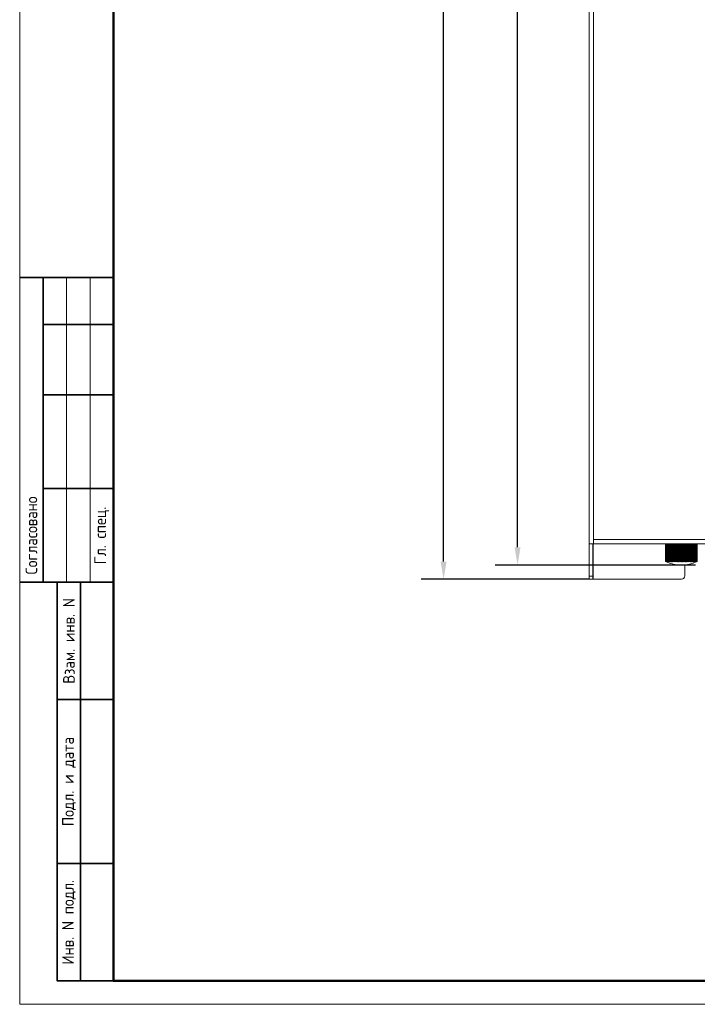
# Model space of a CAD drawing. Header units: millimetres. Extents: x 845 to 1645, y -7 to 549.
# Tile 1 of 4: x 845 to 1036, y -7 to 271. Entities that reach past the tile are written whole.
import ezdxf
from ezdxf.enums import TextEntityAlignment as Align

# ---------------------------------------------------------------- set-up
doc = ezdxf.new("R2010")
doc.units = ezdxf.units.MM
doc.header["$LTSCALE"] = 2
for name, color, linetype in [('19', 7, 'Continuous'), ('27', 7, 'Continuous'), ('39', 7, 'Continuous')]:
    doc.layers.add(name, color=color, linetype=linetype)
doc.layers.add('4', color=7, linetype='Continuous', lineweight=25)
doc.styles.add('DEFAULT-Danfoss', font='verdana.ttf')
doc.styles.add('СПДС', font='isocpeur.ttf', dxfattribs={"width": 0.9})
doc.dimstyles.new('Danfoss', dxfattribs={"dimscale": 2, "dimtxt": 3.5, "dimasz": 2.5, "dimexe": 3.175, "dimexo": 0, "dimgap": 0.762, "dimtad": 1, "dimtoh": 1, "dimrnd": 1e-08, "dimtxsty": 'DEFAULT-Danfoss', "dimcen": 0.09, "dimdle": 8, "dimclrd": 7, "dimclre": 7, "dimclrt": 7, "dimazin": 2, "dimtfac": 0.714286, "dimtmove": 0, "dimatfit": 3, "dimfxl": 1, "dimtolj": 1, "dimlwd": 25, "dimlwe": 25, "dimarcsym": 0})

# ---------------------------------------------------------------- blocks, each defined once
blk = doc.blocks.new('*U11')
at = {"lineweight": 0}
blk.add_lwpolyline([(-599.61, -5), (5, -5), (5, 415), (-599.61, 415)], close=True, dxfattribs=at)
at = {"color": 0, "linetype": 'Continuous', "lineweight": 50}
blk.add_lwpolyline([(-579.61, 410), (0, 410), (0, 0), (-579.61, 0)], close=True, dxfattribs=at)
at = {"lineweight": 35}
for points in [[(-579.61, 150), (-599.61, 150)], [(-594.61, 85), (-594.61, 150)], [(-579.61, 140), (-594.61, 140)], [(-579.61, 125), (-594.61, 125)], [(-579.61, 105), (-594.61, 105)], [(-579.61, 85), (-599.61, 85)], [(-579.61, 85), (-591.61, 85), (-591.61, 0), (-579.61, 0)], [(-586.61, 0), (-586.61, 85)], [(-579.61, 60), (-591.61, 60)], [(-579.61, 25), (-591.61, 25)]]:
    blk.add_lwpolyline(points, dxfattribs=at)
at = {"lineweight": 18}
for points in [[(-589.61, 85), (-589.61, 150)], [(-584.61, 85), (-584.61, 150)]]:
    blk.add_lwpolyline(points, dxfattribs=at)
at = {"lineweight": -2, "char_height": 2.5, "attachment_point": 5, "rotation": 90, "style": 'СПДС'}
for s, insert, width in [('Согласовано', (-597.11, 95), 19.9913), ('Гл. спец.', (-582.11, 95), 19.9913), ('Взам. инв. N', (-589.11, 72.5), 24.9913), ('Подл. и дата', (-589.11, 42.5), 34.9913), ('Инв. N подл.', (-589.11, 12.5), 24.9913)]:
    blk.add_mtext(s, dxfattribs=dict(at, insert=insert, width=width))
at = {"style": 'СПДС'}
for tag, p in [('Шифр_ПРОЕКТА', (-60, 50)), ('ОРГАНИЗАЦИЯ_ЗАКАЗЧИК1', (-60, 40)), ('ОРГАНИЗАЦИЯ_ЗАКАЗЧИК2', (-60, 35)), ('НАИМЕНОВАНИЕ_ОБЪЕКТА', (-85, 25)), ('НАИМЕНОВАНИЕ_ОБЪЕКТА2', (-85, 20)), ('СТАДИЯ', (-42.5, 20)), ('ЛИСТ_первый', (-27.5, 20)), ('ЛИСТОВ', (-10, 20)), ('НАИМЕНОВАНИЕ_ЧЕРТЕЖА1', (-85, 10)), ('ОРГАНИЗАЦИЯ_РАЗРАБОТЧИК1', (-25, 10)), ('НАИМЕНОВАНИЕ_ЧЕРТЕЖА2', (-85, 5)), ('ОРГАНИЗАЦИЯ_РАЗРАБОТЧИК2', (-25, 5))]:
    blk.add_attdef(tag, text='', height=2.5, dxfattribs=at).set_placement(p, align=Align.MIDDLE_CENTER)
blk = doc.blocks.new('*D15')
at = {"layer": '4', "color": 7, "linetype": 'Continuous', "lineweight": 25, "transparency": 16777216}
for p, q in [((1035.73, 461.18), (979.17, 461.18)), ((985.52, 122.18), (985.52, 456.18)), ((1035.73, 117.18), (979.17, 117.18))]:
    blk.add_line(p, q, dxfattribs=at)
at = {"layer": '4', "color": 7, "linetype": 'Continuous', "transparency": 16777216}
for points in [[(984.68, 456.18), (986.35, 456.18), (985.52, 461.18)], [(984.68, 122.18), (986.35, 122.18), (985.52, 117.18)]]:
    blk.add_solid(points, dxfattribs=at)
at = {"layer": 'Defpoints', "color": 0, "linetype": 'Continuous', "transparency": 16777216}
for p in [(985.52, 461.18), (1035.73, 461.18), (1035.73, 117.18)]:
    blk.add_point(p, dxfattribs=at)
at = {"layer": '4', "color": 7, "linetype": 'Continuous', "lineweight": 0, "transparency": 16777216, "insert": (976.7, 287.58), "char_height": 7, "attachment_point": 1, "rotation": 90, "style": 'DEFAULT-Danfoss'}
blk.add_mtext('\\A1;343', dxfattribs=at)
blk = doc.blocks.new('*D16')
at = {"layer": '4', "color": 7, "linetype": 'Continuous', "lineweight": 25, "transparency": 16777216}
for p, q in [((1005.73, 468.18), (958.31, 468.18)), ((964.66, 118.18), (964.66, 463.18)), ((1005.73, 113.18), (958.31, 113.18))]:
    blk.add_line(p, q, dxfattribs=at)
at = {"layer": '4', "color": 7, "linetype": 'Continuous', "transparency": 16777216}
for points in [[(963.82, 463.18), (965.49, 463.18), (964.66, 468.18)], [(963.82, 118.18), (965.49, 118.18), (964.66, 113.18)]]:
    blk.add_solid(points, dxfattribs=at)
at = {"layer": 'Defpoints', "color": 0, "linetype": 'Continuous', "transparency": 16777216}
for p in [(964.66, 468.18), (1005.73, 468.18), (1005.73, 113.18)]:
    blk.add_point(p, dxfattribs=at)
at = {"layer": '4', "color": 7, "linetype": 'Continuous', "lineweight": 0, "transparency": 16777216, "insert": (955.84, 288.92), "char_height": 7, "attachment_point": 1, "rotation": 90, "style": 'DEFAULT-Danfoss'}
blk.add_mtext('\\A1;355', dxfattribs=at)

msp = doc.modelspace()

# ---------------------------------------------------------------- linework, layer by layer
at = {"layer": '19', "linetype": 'Continuous', "lineweight": 0}
for p, q in [((1005.729, 113.177), (1005.729, 123.177)), ((1006.729, 113.177), (1006.729, 123.177)), ((1006.829, 123.177), (1006.829, 113.177)), ((1032.729, 114.177), (1032.729, 117.177)), ((1006.729, 114.056), (1005.729, 114.056)), ((1006.729, 113.177), (1005.729, 113.177)), ((1006.829, 113.177), (1031.729, 113.177))]:
    msp.add_line(p, q, dxfattribs=at)
msp.add_arc((1031.729, 114.177), 1, 270, 0, dxfattribs=at)
at = {"layer": '27', "linetype": 'Continuous', "lineweight": 0}
for p, q in [((1005.729, 123.177), (1005.729, 458.177)), ((1006.929, 123.177), (1006.929, 458.177)), ((1005.729, 123.177), (1195.729, 123.177)), ((1194.529, 124.377), (1006.929, 124.377))]:
    msp.add_line(p, q, dxfattribs=at)
at = {"layer": '39', "linetype": 'Continuous', "lineweight": 0}
for p, q in [((1027.23, 123.177), (1027.23, 118.177)), ((1027.239, 123.177), (1027.239, 118.177)), ((1027.256, 123.177), (1027.256, 118.177)), ((1027.281, 123.177), (1027.281, 118.177)), ((1027.316, 123.177), (1027.316, 118.177)), ((1027.358, 123.177), (1027.358, 118.177)), ((1027.409, 123.177), (1027.409, 118.177)), ((1027.467, 123.177), (1027.467, 118.177)), ((1027.536, 123.177), (1027.536, 118.177)), ((1027.609, 123.177), (1027.609, 118.177)), ((1027.694, 123.177), (1027.694, 118.177)), ((1027.783, 123.177), (1027.783, 118.177)), ((1027.883, 123.177), (1027.883, 118.177)), ((1027.986, 123.177), (1027.986, 118.177)), ((1028.101, 123.177), (1028.101, 118.177)), ((1028.219, 123.177), (1028.219, 118.177)), ((1028.347, 123.177), (1028.347, 118.177)), ((1028.477, 123.177), (1028.477, 118.177)), ((1028.619, 123.177), (1028.619, 118.177)), ((1028.761, 123.177), (1028.761, 118.177)), ((1028.914, 123.177), (1028.914, 118.177)), ((1029.067, 123.177), (1029.067, 118.177)), ((1029.231, 123.177), (1029.231, 118.177)), ((1029.393, 123.177), (1029.393, 118.177)), ((1029.566, 123.177), (1029.566, 118.177)), ((1029.737, 123.177), (1029.737, 118.177)), ((1029.918, 123.177), (1029.918, 118.177)), ((1030.096, 123.177), (1030.096, 118.177)), ((1030.284, 123.177), (1030.284, 118.177)), ((1030.468, 123.177), (1030.468, 118.177)), ((1030.661, 123.177), (1030.661, 118.177)), ((1030.849, 123.177), (1030.849, 118.177)), ((1031.046, 123.177), (1031.046, 118.177)), ((1031.237, 123.177), (1031.237, 118.177)), ((1031.437, 123.177), (1031.437, 118.177)), ((1031.629, 123.177), (1031.629, 118.177)), ((1031.829, 123.177), (1031.829, 118.177)), ((1032.022, 123.177), (1032.022, 118.177)), ((1032.221, 123.177), (1032.221, 118.177)), ((1032.412, 123.177), (1032.412, 118.177)), ((1032.609, 123.177), (1032.609, 118.177)), ((1032.797, 123.177), (1032.797, 118.177)), ((1032.99, 123.177), (1032.99, 118.177)), ((1033.174, 123.177), (1033.174, 118.177)), ((1033.362, 123.177), (1033.362, 118.177)), ((1033.54, 123.177), (1033.54, 118.177)), ((1033.721, 123.177), (1033.721, 118.177)), ((1033.892, 123.177), (1033.892, 118.177)), ((1034.065, 123.177), (1034.065, 118.177)), ((1034.228, 123.177), (1034.228, 118.177)), ((1034.391, 123.177), (1034.391, 118.177)), ((1034.544, 123.177), (1034.544, 118.177)), ((1034.698, 123.177), (1034.698, 118.177)), ((1034.84, 123.177), (1034.84, 118.177)), ((1034.981, 123.177), (1034.981, 118.177)), ((1035.111, 123.177), (1035.111, 118.177)), ((1035.24, 123.177), (1035.24, 118.177)), ((1035.357, 123.177), (1035.357, 118.177)), ((1035.472, 123.177), (1035.472, 118.177)), ((1035.575, 123.177), (1035.575, 118.177)), ((1035.675, 123.177), (1035.675, 118.177)), ((1035.764, 123.177), (1035.764, 118.177)), ((1035.849, 123.177), (1035.849, 118.177)), ((1035.922, 123.177), (1035.922, 118.177)), ((1035.991, 123.177), (1035.991, 118.177)), ((1036.049, 123.177), (1036.049, 118.177)), ((1036.101, 123.177), (1036.101, 118.177)), ((1036.142, 123.177), (1036.142, 118.177)), ((1036.177, 123.177), (1036.177, 118.177)), ((1036.202, 123.177), (1036.202, 118.177)), ((1036.22, 123.177), (1036.22, 118.177)), ((1036.228, 123.177), (1036.228, 118.177)), ((1027.23, 118.177), (1027.256, 118.177)), ((1027.281, 118.177), (1027.256, 118.177)), ((1027.285, 118.164), (1027.285, 118.156)), ((1027.358, 118.177), (1027.316, 118.177)), ((1027.346, 118.132), (1027.345, 118.132)), ((1027.467, 118.177), (1027.409, 118.177)), ((1027.609, 118.177), (1027.536, 118.177)), ((1027.783, 118.177), (1027.694, 118.177)), ((1027.986, 118.177), (1027.883, 118.177)), ((1028.219, 118.177), (1028.101, 118.177)), ((1028.477, 118.177), (1028.347, 118.177)), ((1028.761, 118.177), (1028.619, 118.177)), ((1029.067, 118.177), (1028.914, 118.177)), ((1029.393, 118.177), (1029.231, 118.177)), ((1029.737, 118.177), (1029.566, 118.177)), ((1030.096, 118.177), (1029.918, 118.177)), ((1030.468, 118.177), (1030.284, 118.177)), ((1030.849, 118.177), (1030.661, 118.177)), ((1031.237, 118.177), (1031.046, 118.177)), ((1031.629, 118.177), (1031.437, 118.177)), ((1031.437, 118.174), (1031.437, 118.177)), ((1032.022, 118.177), (1031.829, 118.177)), ((1032.022, 118.177), (1032.021, 118.174)), ((1032.412, 118.177), (1032.221, 118.177)), ((1032.797, 118.177), (1032.609, 118.177)), ((1033.174, 118.177), (1032.99, 118.177)), ((1033.54, 118.177), (1033.362, 118.177)), ((1033.892, 118.177), (1033.721, 118.177)), ((1034.228, 118.177), (1034.065, 118.177)), ((1034.544, 118.177), (1034.391, 118.177)), ((1034.84, 118.177), (1034.698, 118.177)), ((1035.111, 118.177), (1034.981, 118.177)), ((1035.357, 118.177), (1035.24, 118.177)), ((1035.575, 118.177), (1035.472, 118.177)), ((1035.764, 118.177), (1035.675, 118.177)), ((1035.922, 118.177), (1035.849, 118.177)), ((1036.049, 118.177), (1035.991, 118.177)), ((1036.142, 118.177), (1036.101, 118.177)), ((1036.173, 118.164), (1036.173, 118.156)), ((1036.202, 118.177), (1036.177, 118.177)), ((1036.202, 118.177), (1036.228, 118.177))]:
    msp.add_line(p, q, dxfattribs=at)
for centre, radius, start, end in [((1025.825, 115.13), 3.367, 64.59729, 64.83822), ((1025.989, 115.475), 2.985, 64.25899, 64.6027), ((1031.729, 127.802), 10.621, 245.26382, 294.73618), ((1037.58, 115.244), 3.241, 115.15908, 115.72587)]:
    msp.add_arc(centre, radius, start, end, dxfattribs=at)
for points, knots in [([(1027.281, 118.177), (1027.288, 118.174), (1027.302, 118.168), (1027.322, 118.159), (1027.341, 118.15), (1027.357, 118.144), (1027.368, 118.14), (1027.375, 118.137), (1027.382, 118.135), (1027.387, 118.133), (1027.391, 118.132), (1027.393, 118.132), (1027.395, 118.131), (1027.396, 118.131), (1027.397, 118.131), (1027.397, 118.132), (1027.397, 118.132), (1027.397, 118.132)], [0, 0, 0, 0, 0.179937, 0.3585224, 0.5290521, 0.684138, 0.7533902, 0.8157304, 0.8701395, 0.9156706, 0.9515167, 0.9656216, 0.9771218, 0.9860274, 0.9924326, 0.996693, 1, 1, 1, 1]), ([(1027.345, 118.132), (1027.345, 118.133), (1027.342, 118.134), (1027.338, 118.137), (1027.332, 118.14), (1027.322, 118.146), (1027.306, 118.154), (1027.292, 118.16), (1027.285, 118.164)], [0, 0, 0, 0, 0.0458864, 0.1196377, 0.2190499, 0.3413832, 0.6428155, 1, 1, 1, 1]), ([(1027.285, 118.156), (1027.289, 118.154), (1027.297, 118.151), (1027.309, 118.146), (1027.319, 118.141), (1027.328, 118.138), (1027.336, 118.135), (1027.341, 118.133), (1027.343, 118.132), (1027.345, 118.132), (1027.346, 118.131), (1027.346, 118.131), (1027.346, 118.132)], [0, 0, 0, 0, 0.2068266, 0.3987255, 0.5713159, 0.7200738, 0.8405847, 0.9288862, 0.9599727, 0.9820027, 0.9949611, 1, 1, 1, 1]), ([(1027.397, 118.132), (1027.397, 118.132), (1027.397, 118.133), (1027.396, 118.134), (1027.394, 118.136), (1027.389, 118.139), (1027.383, 118.143), (1027.373, 118.149), (1027.36, 118.155), (1027.347, 118.162), (1027.332, 118.17), (1027.321, 118.175), (1027.316, 118.177)], [0, 0, 0, 0, 0.0108243, 0.0298805, 0.0576949, 0.0940701, 0.1907204, 0.3155271, 0.4636299, 0.6301638, 0.8104437, 1, 1, 1, 1]), ([(1027.358, 118.177), (1027.372, 118.171), (1027.393, 118.161), (1027.421, 118.149), (1027.438, 118.143), (1027.45, 118.139), (1027.458, 118.136), (1027.465, 118.134), (1027.471, 118.132), (1027.476, 118.132), (1027.479, 118.131), (1027.481, 118.131), (1027.482, 118.132), (1027.482, 118.132), (1027.482, 118.133), (1027.482, 118.133)], [0, 0, 0, 0, 0.3515374, 0.5217101, 0.6777044, 0.7476364, 0.8106643, 0.8656769, 0.9116674, 0.9478325, 0.9737321, 0.9829152, 0.9898409, 0.9951116, 1, 1, 1, 1]), ([(1027.482, 118.133), (1027.482, 118.133), (1027.482, 118.134), (1027.48, 118.137), (1027.476, 118.14), (1027.469, 118.145), (1027.461, 118.15), (1027.45, 118.157), (1027.433, 118.166), (1027.419, 118.173), (1027.409, 118.177)], [0, 0, 0, 0, 0.0144255, 0.0358474, 0.1020519, 0.1983563, 0.3213812, 0.4671172, 0.6314612, 1, 1, 1, 1]), ([(1027.467, 118.177), (1027.475, 118.174), (1027.489, 118.167), (1027.512, 118.157), (1027.534, 118.148), (1027.552, 118.142), (1027.565, 118.137), (1027.574, 118.135), (1027.581, 118.133), (1027.588, 118.132), (1027.593, 118.131), (1027.597, 118.131), (1027.599, 118.132), (1027.6, 118.132), (1027.6, 118.133), (1027.601, 118.134), (1027.601, 118.134)], [0, 0, 0, 0, 0.1700156, 0.3436057, 0.5131349, 0.6699122, 0.7405173, 0.8042617, 0.8599446, 0.9065121, 0.9431906, 0.9697164, 0.9794087, 0.9871238, 0.9935962, 1, 1, 1, 1]), ([(1027.601, 118.134), (1027.601, 118.135), (1027.599, 118.138), (1027.595, 118.142), (1027.589, 118.147), (1027.581, 118.152), (1027.572, 118.158), (1027.557, 118.167), (1027.544, 118.173), (1027.536, 118.177)], [0, 0, 0, 0, 0.0418932, 0.1107437, 0.2070989, 0.3285601, 0.4719515, 0.6339037, 1, 1, 1, 1]), ([(1027.609, 118.177), (1027.617, 118.174), (1027.632, 118.166), (1027.656, 118.156), (1027.679, 118.147), (1027.698, 118.14), (1027.712, 118.136), (1027.722, 118.134), (1027.73, 118.132), (1027.737, 118.131), (1027.743, 118.131), (1027.747, 118.132), (1027.75, 118.133), (1027.751, 118.135), (1027.751, 118.136)], [0, 0, 0, 0, 0.1644194, 0.3350281, 0.503788, 0.6613662, 0.7327006, 0.7972441, 0.8537076, 0.9009998, 0.9383967, 0.9658406, 0.984725, 1, 1, 1, 1]), ([(1027.751, 118.136), (1027.751, 118.137), (1027.75, 118.14), (1027.744, 118.146), (1027.733, 118.155), (1027.716, 118.166), (1027.702, 118.174), (1027.694, 118.177)], [0, 0, 0, 0, 0.0487655, 0.1207881, 0.3374337, 0.6376852, 1, 1, 1, 1]), ([(1027.783, 118.177), (1027.79, 118.173), (1027.806, 118.166), (1027.83, 118.155), (1027.855, 118.146), (1027.875, 118.139), (1027.89, 118.135), (1027.901, 118.133), (1027.91, 118.132), (1027.917, 118.131), (1027.924, 118.131), (1027.928, 118.132), (1027.931, 118.135), (1027.932, 118.137), (1027.932, 118.138)], [0, 0, 0, 0, 0.1583836, 0.3256446, 0.4934016, 0.6516967, 0.7237687, 0.7891482, 0.8464606, 0.8945843, 0.9328596, 0.9614407, 0.9821327, 1, 1, 1, 1]), ([(1027.932, 118.138), (1027.932, 118.139), (1027.931, 118.142), (1027.927, 118.148), (1027.917, 118.156), (1027.902, 118.167), (1027.89, 118.174), (1027.883, 118.177)], [0, 0, 0, 0, 0.0558706, 0.1315448, 0.3478191, 0.6428044, 1, 1, 1, 1]), ([(1027.986, 118.177), (1027.994, 118.173), (1028.01, 118.165), (1028.035, 118.154), (1028.06, 118.145), (1028.082, 118.138), (1028.098, 118.134), (1028.109, 118.133), (1028.119, 118.131), (1028.127, 118.131), (1028.134, 118.132), (1028.139, 118.133), (1028.142, 118.136), (1028.143, 118.139), (1028.143, 118.14)], [0, 0, 0, 0, 0.1520423, 0.3157062, 0.482337, 0.6413678, 0.714232, 0.7805258, 0.8387875, 0.8878708, 0.9271872, 0.9570918, 0.9796968, 1, 1, 1, 1]), ([(1028.143, 118.14), (1028.143, 118.142), (1028.139, 118.149), (1028.131, 118.158), (1028.118, 118.168), (1028.107, 118.174), (1028.101, 118.177)], [0, 0, 0, 0, 0.1416091, 0.358585, 0.6486488, 1, 1, 1, 1]), ([(1028.219, 118.177), (1028.226, 118.173), (1028.242, 118.165), (1028.267, 118.153), (1028.294, 118.143), (1028.317, 118.137), (1028.334, 118.134), (1028.346, 118.132), (1028.356, 118.131), (1028.365, 118.131), (1028.372, 118.133), (1028.378, 118.135), (1028.381, 118.138), (1028.382, 118.141), (1028.382, 118.142)], [0, 0, 0, 0, 0.1454384, 0.3052772, 0.4706764, 0.6304821, 0.7042032, 0.7714976, 0.8308154, 0.8809873, 0.9214938, 0.9528663, 0.9774233, 1, 1, 1, 1]), ([(1028.382, 118.142), (1028.382, 118.145), (1028.379, 118.151), (1028.372, 118.159), (1028.361, 118.169), (1028.352, 118.174), (1028.347, 118.177)], [0, 0, 0, 0, 0.1536392, 0.371737, 0.6563509, 1, 1, 1, 1]), ([(1028.477, 118.177), (1028.484, 118.173), (1028.5, 118.164), (1028.526, 118.152), (1028.554, 118.142), (1028.582, 118.135), (1028.604, 118.132), (1028.62, 118.131), (1028.629, 118.132), (1028.637, 118.134), (1028.643, 118.136), (1028.646, 118.14), (1028.647, 118.143), (1028.647, 118.145)], [0, 0, 0, 0, 0.1386187, 0.2944263, 0.458508, 0.619154, 0.7621285, 0.8226175, 0.8740092, 0.9158467, 0.9488007, 0.9753084, 1, 1, 1, 1]), ([(1028.647, 118.145), (1028.647, 118.147), (1028.645, 118.153), (1028.639, 118.161), (1028.63, 118.169), (1028.623, 118.175), (1028.619, 118.177)], [0, 0, 0, 0, 0.166063, 0.386083, 0.6652866, 1, 1, 1, 1]), ([(1028.761, 118.177), (1028.768, 118.173), (1028.783, 118.163), (1028.809, 118.151), (1028.838, 118.141), (1028.867, 118.134), (1028.891, 118.131), (1028.908, 118.131), (1028.918, 118.133), (1028.926, 118.135), (1028.932, 118.138), (1028.936, 118.143), (1028.937, 118.146), (1028.937, 118.148)], [0, 0, 0, 0, 0.1315997, 0.2831497, 0.4458046, 0.6073409, 0.7525028, 0.8142756, 0.867011, 0.9103018, 0.9449208, 0.9733491, 1, 1, 1, 1]), ([(1028.937, 118.148), (1028.937, 118.15), (1028.935, 118.155), (1028.93, 118.163), (1028.923, 118.17), (1028.917, 118.175), (1028.914, 118.177)], [0, 0, 0, 0, 0.1787302, 0.4014613, 0.6753855, 1, 1, 1, 1]), ([(1029.067, 118.177), (1029.073, 118.172), (1029.089, 118.163), (1029.115, 118.15), (1029.144, 118.14), (1029.175, 118.133), (1029.2, 118.131), (1029.217, 118.132), (1029.228, 118.133), (1029.237, 118.136), (1029.243, 118.14), (1029.247, 118.145), (1029.248, 118.149), (1029.248, 118.151)], [0, 0, 0, 0, 0.1244306, 0.2715006, 0.4326198, 0.5951068, 0.742642, 0.8058167, 0.8600226, 0.9048826, 0.9412304, 0.9715362, 1, 1, 1, 1]), ([(1029.248, 118.151), (1029.248, 118.156), (1029.245, 118.163), (1029.238, 118.171), (1029.233, 118.175), (1029.231, 118.177)], [0, 0, 0, 0, 0.4150335, 0.6851142, 1, 1, 1, 1]), ([(1029.393, 118.177), (1029.399, 118.172), (1029.414, 118.162), (1029.44, 118.149), (1029.47, 118.139), (1029.502, 118.133), (1029.528, 118.131), (1029.547, 118.132), (1029.558, 118.135), (1029.567, 118.138), (1029.574, 118.143), (1029.578, 118.148), (1029.579, 118.153), (1029.579, 118.155)], [0, 0, 0, 0, 0.1171636, 0.2595202, 0.4189764, 0.5824696, 0.7325676, 0.7972665, 0.853067, 0.899604, 0.9377304, 0.969862, 1, 1, 1, 1]), ([(1029.579, 118.155), (1029.579, 118.159), (1029.576, 118.167), (1029.57, 118.174), (1029.566, 118.177)], [0, 0, 0, 0, 0.432831, 1, 1, 1, 1]), ([(1029.737, 118.177), (1029.742, 118.172), (1029.757, 118.161), (1029.782, 118.148), (1029.813, 118.138), (1029.847, 118.132), (1029.874, 118.131), (1029.893, 118.133), (1029.905, 118.136), (1029.915, 118.14), (1029.922, 118.145), (1029.926, 118.151), (1029.927, 118.156), (1029.927, 118.158)], [0, 0, 0, 0, 0.1098705, 0.2472647, 0.4049044, 0.5694465, 0.722298, 0.7886418, 0.8461612, 0.8944739, 0.9344183, 0.9683203, 1, 1, 1, 1]), ([(1029.927, 118.158), (1029.927, 118.16), (1029.926, 118.167), (1029.922, 118.173), (1029.918, 118.177)], [0, 0, 0, 0, 0.217472, 1, 1, 1, 1]), ([(1030.096, 118.177), (1030.101, 118.172), (1030.114, 118.16), (1030.14, 118.147), (1030.171, 118.137), (1030.205, 118.131), (1030.234, 118.131), (1030.254, 118.134), (1030.267, 118.137), (1030.277, 118.142), (1030.284, 118.148), (1030.289, 118.155), (1030.29, 118.16), (1030.29, 118.162)], [0, 0, 0, 0, 0.102653, 0.2348185, 0.39045, 0.5560622, 0.7118501, 0.7799601, 0.8393167, 0.8894988, 0.9312913, 0.9669066, 1, 1, 1, 1]), ([(1030.29, 118.162), (1030.29, 118.163), (1030.289, 118.169), (1030.287, 118.174), (1030.284, 118.177)], [0, 0, 0, 0, 0.2282874, 1, 1, 1, 1]), ([(1030.468, 118.177), (1030.472, 118.171), (1030.484, 118.159), (1030.509, 118.146), (1030.541, 118.136), (1030.576, 118.131), (1030.606, 118.131), (1030.627, 118.135), (1030.64, 118.139), (1030.651, 118.144), (1030.659, 118.151), (1030.663, 118.158), (1030.664, 118.163), (1030.664, 118.166)], [0, 0, 0, 0, 0.0956585, 0.2223075, 0.3756947, 0.5423654, 0.7012561, 0.771246, 0.832553, 0.8846886, 0.9283527, 0.9656212, 1, 1, 1, 1]), ([(1030.664, 118.166), (1030.664, 118.167), (1030.664, 118.171), (1030.663, 118.175), (1030.661, 118.177)], [0, 0, 0, 0, 0.2374484, 1, 1, 1, 1]), ([(1030.849, 118.177), (1030.852, 118.171), (1030.86, 118.162), (1030.873, 118.153), (1030.891, 118.144), (1030.919, 118.135), (1030.956, 118.131), (1030.991, 118.132), (1031.017, 118.138), (1031.033, 118.147), (1031.041, 118.154), (1031.047, 118.161), (1031.048, 118.167), (1031.048, 118.17)], [0, 0, 0, 0, 0.0890942, 0.145543, 0.210217, 0.3610609, 0.5287289, 0.6908558, 0.8259012, 0.8800628, 0.9256127, 0.9644696, 1, 1, 1, 1]), ([(1031.048, 118.17), (1031.048, 118.171), (1031.048, 118.173), (1031.047, 118.176), (1031.046, 118.177)], [0, 0, 0, 0, 0.2444543, 1, 1, 1, 1]), ([(1031.237, 118.177), (1031.239, 118.171), (1031.245, 118.162), (1031.257, 118.153), (1031.276, 118.143), (1031.304, 118.134), (1031.341, 118.13), (1031.378, 118.133), (1031.405, 118.14), (1031.422, 118.149), (1031.43, 118.157), (1031.436, 118.165), (1031.437, 118.171), (1031.437, 118.174)], [0, 0, 0, 0, 0.0832405, 0.1364057, 0.1983088, 0.3462245, 0.5147491, 0.6801838, 0.8194162, 0.8756584, 0.9230924, 0.9634616, 1, 1, 1, 1]), ([(1031.629, 118.177), (1031.629, 118.175), (1031.631, 118.168), (1031.636, 118.16), (1031.645, 118.152), (1031.663, 118.142), (1031.691, 118.134), (1031.729, 118.13), (1031.767, 118.134), (1031.795, 118.142), (1031.813, 118.152), (1031.822, 118.16), (1031.828, 118.168), (1031.829, 118.175), (1031.829, 118.177)], [0, 0, 0, 0, 0.0374185, 0.0794337, 0.1290271, 0.1876553, 0.3314747, 0.4999999, 0.6685253, 0.8123447, 0.8709729, 0.9205663, 0.9625815, 1, 1, 1, 1]), ([(1032.021, 118.174), (1032.021, 118.171), (1032.023, 118.165), (1032.028, 118.157), (1032.036, 118.149), (1032.053, 118.14), (1032.08, 118.133), (1032.117, 118.13), (1032.154, 118.134), (1032.183, 118.143), (1032.201, 118.153), (1032.213, 118.162), (1032.22, 118.171), (1032.221, 118.177)], [0, 0, 0, 0, 0.0365384, 0.0769076, 0.1243416, 0.1805838, 0.3198162, 0.4852509, 0.6537755, 0.8016912, 0.8635943, 0.9167595, 1, 1, 1, 1]), ([(1032.412, 118.177), (1032.412, 118.177), (1032.411, 118.174), (1032.411, 118.172), (1032.411, 118.17)], [0, 0, 0, 0, 0.2577808, 1, 1, 1, 1]), ([(1032.411, 118.17), (1032.411, 118.167), (1032.412, 118.161), (1032.417, 118.154), (1032.425, 118.147), (1032.441, 118.138), (1032.467, 118.132), (1032.503, 118.131), (1032.539, 118.135), (1032.567, 118.144), (1032.586, 118.153), (1032.599, 118.162), (1032.606, 118.171), (1032.609, 118.177)], [0, 0, 0, 0, 0.0355304, 0.0743873, 0.1199372, 0.1740988, 0.3091442, 0.4712711, 0.6389391, 0.789783, 0.854457, 0.9109058, 1, 1, 1, 1]), ([(1032.797, 118.177), (1032.796, 118.177), (1032.795, 118.173), (1032.794, 118.169), (1032.794, 118.166)], [0, 0, 0, 0, 0.2672734, 1, 1, 1, 1]), ([(1032.794, 118.166), (1032.794, 118.163), (1032.795, 118.158), (1032.8, 118.151), (1032.808, 118.144), (1032.818, 118.139), (1032.831, 118.135), (1032.852, 118.131), (1032.882, 118.131), (1032.918, 118.136), (1032.949, 118.146), (1032.974, 118.159), (1032.987, 118.171), (1032.99, 118.177)], [0, 0, 0, 0, 0.0343788, 0.0716473, 0.1153114, 0.167447, 0.228754, 0.2987439, 0.4576346, 0.6243053, 0.7776925, 0.9043415, 1, 1, 1, 1]), ([(1033.174, 118.177), (1033.173, 118.176), (1033.17, 118.172), (1033.168, 118.166), (1033.168, 118.162)], [0, 0, 0, 0, 0.2790477, 1, 1, 1, 1]), ([(1033.168, 118.162), (1033.168, 118.16), (1033.169, 118.155), (1033.174, 118.148), (1033.181, 118.142), (1033.191, 118.137), (1033.204, 118.134), (1033.224, 118.131), (1033.253, 118.131), (1033.287, 118.137), (1033.319, 118.147), (1033.344, 118.16), (1033.357, 118.172), (1033.362, 118.177)], [0, 0, 0, 0, 0.0330934, 0.0687087, 0.1105012, 0.1606833, 0.2200399, 0.2881499, 0.4439378, 0.60955, 0.7651815, 0.897347, 1, 1, 1, 1]), ([(1033.54, 118.177), (1033.538, 118.176), (1033.534, 118.17), (1033.531, 118.163), (1033.531, 118.158)], [0, 0, 0, 0, 0.2919827, 1, 1, 1, 1]), ([(1033.531, 118.158), (1033.531, 118.156), (1033.532, 118.151), (1033.536, 118.145), (1033.543, 118.14), (1033.553, 118.136), (1033.565, 118.133), (1033.584, 118.131), (1033.612, 118.132), (1033.645, 118.138), (1033.676, 118.148), (1033.702, 118.161), (1033.716, 118.172), (1033.721, 118.177)], [0, 0, 0, 0, 0.0316798, 0.0655818, 0.1055262, 0.1538391, 0.2113585, 0.2777025, 0.4305543, 0.5950966, 0.7527364, 0.8901314, 1, 1, 1, 1]), ([(1033.892, 118.177), (1033.888, 118.174), (1033.882, 118.167), (1033.879, 118.159), (1033.879, 118.155)], [0, 0, 0, 0, 0.567169, 1, 1, 1, 1]), ([(1033.879, 118.155), (1033.879, 118.153), (1033.88, 118.148), (1033.884, 118.143), (1033.891, 118.138), (1033.9, 118.135), (1033.911, 118.132), (1033.93, 118.131), (1033.956, 118.133), (1033.988, 118.139), (1034.018, 118.149), (1034.044, 118.162), (1034.059, 118.172), (1034.065, 118.177)], [0, 0, 0, 0, 0.030138, 0.0622696, 0.100396, 0.146933, 0.2027335, 0.2674324, 0.4175304, 0.5810236, 0.7404798, 0.8828364, 1, 1, 1, 1]), ([(1034.228, 118.177), (1034.225, 118.175), (1034.22, 118.171), (1034.214, 118.163), (1034.21, 118.156), (1034.21, 118.151)], [0, 0, 0, 0, 0.3148858, 0.5849665, 1, 1, 1, 1]), ([(1034.21, 118.151), (1034.21, 118.149), (1034.211, 118.145), (1034.215, 118.14), (1034.221, 118.136), (1034.23, 118.133), (1034.241, 118.132), (1034.258, 118.131), (1034.283, 118.133), (1034.314, 118.14), (1034.344, 118.15), (1034.37, 118.163), (1034.385, 118.172), (1034.391, 118.177)], [0, 0, 0, 0, 0.0284638, 0.0587696, 0.0951174, 0.1399774, 0.1941833, 0.257358, 0.4048932, 0.5673802, 0.7284994, 0.8755694, 1, 1, 1, 1]), ([(1034.544, 118.177), (1034.541, 118.175), (1034.535, 118.17), (1034.528, 118.163), (1034.523, 118.155), (1034.522, 118.15), (1034.522, 118.148)], [0, 0, 0, 0, 0.3246145, 0.5985387, 0.8212698, 1, 1, 1, 1]), ([(1034.522, 118.148), (1034.522, 118.146), (1034.522, 118.143), (1034.526, 118.138), (1034.532, 118.135), (1034.54, 118.133), (1034.551, 118.131), (1034.567, 118.131), (1034.591, 118.134), (1034.62, 118.141), (1034.649, 118.151), (1034.675, 118.163), (1034.691, 118.173), (1034.698, 118.177)], [0, 0, 0, 0, 0.0266509, 0.0550792, 0.0896982, 0.132989, 0.1857244, 0.2474972, 0.3926591, 0.5541954, 0.7168503, 0.8684003, 1, 1, 1, 1]), ([(1034.84, 118.177), (1034.835, 118.175), (1034.828, 118.169), (1034.819, 118.161), (1034.813, 118.153), (1034.811, 118.147), (1034.811, 118.145)], [0, 0, 0, 0, 0.3347134, 0.613917, 0.833937, 1, 1, 1, 1]), ([(1034.811, 118.145), (1034.811, 118.143), (1034.812, 118.14), (1034.816, 118.136), (1034.821, 118.134), (1034.829, 118.132), (1034.838, 118.131), (1034.854, 118.132), (1034.876, 118.135), (1034.904, 118.142), (1034.932, 118.152), (1034.958, 118.164), (1034.974, 118.173), (1034.981, 118.177)], [0, 0, 0, 0, 0.0246916, 0.0511993, 0.0841533, 0.1259908, 0.1773825, 0.2378715, 0.380846, 0.541492, 0.7055737, 0.8613813, 1, 1, 1, 1]), ([(1035.111, 118.177), (1035.106, 118.174), (1035.097, 118.169), (1035.086, 118.159), (1035.079, 118.151), (1035.076, 118.145), (1035.076, 118.142)], [0, 0, 0, 0, 0.3436491, 0.628263, 0.8463608, 1, 1, 1, 1]), ([(1035.076, 118.142), (1035.076, 118.141), (1035.077, 118.138), (1035.081, 118.135), (1035.086, 118.133), (1035.093, 118.131), (1035.102, 118.131), (1035.112, 118.132), (1035.124, 118.134), (1035.141, 118.137), (1035.164, 118.143), (1035.191, 118.153), (1035.217, 118.165), (1035.232, 118.173), (1035.24, 118.177)], [0, 0, 0, 0, 0.0225767, 0.0471337, 0.0785062, 0.1190127, 0.1691846, 0.2285024, 0.2957968, 0.3695179, 0.5293236, 0.6947228, 0.8545616, 1, 1, 1, 1]), ([(1035.357, 118.177), (1035.351, 118.174), (1035.341, 118.168), (1035.328, 118.158), (1035.319, 118.149), (1035.315, 118.142), (1035.315, 118.14)], [0, 0, 0, 0, 0.3513512, 0.641415, 0.8583909, 1, 1, 1, 1]), ([(1035.315, 118.14), (1035.315, 118.139), (1035.316, 118.136), (1035.319, 118.133), (1035.324, 118.132), (1035.331, 118.131), (1035.339, 118.131), (1035.349, 118.133), (1035.36, 118.134), (1035.376, 118.138), (1035.398, 118.145), (1035.424, 118.154), (1035.448, 118.165), (1035.464, 118.173), (1035.472, 118.177)], [0, 0, 0, 0, 0.0203032, 0.0429082, 0.0728128, 0.1121292, 0.1612125, 0.2194742, 0.285768, 0.3586322, 0.517663, 0.6842938, 0.8479577, 1, 1, 1, 1]), ([(1035.575, 118.177), (1035.569, 118.174), (1035.556, 118.167), (1035.541, 118.156), (1035.531, 118.148), (1035.527, 118.142), (1035.526, 118.139), (1035.526, 118.138)], [0, 0, 0, 0, 0.3571956, 0.6521809, 0.8684552, 0.9441294, 1, 1, 1, 1]), ([(1035.526, 118.138), (1035.526, 118.137), (1035.527, 118.135), (1035.53, 118.132), (1035.535, 118.131), (1035.541, 118.131), (1035.549, 118.132), (1035.558, 118.133), (1035.568, 118.135), (1035.583, 118.139), (1035.603, 118.146), (1035.628, 118.155), (1035.652, 118.166), (1035.668, 118.173), (1035.675, 118.177)], [0, 0, 0, 0, 0.0178673, 0.0385593, 0.0671404, 0.1054156, 0.1535394, 0.2108518, 0.2762313, 0.3483033, 0.5065984, 0.6743554, 0.8416164, 1, 1, 1, 1]), ([(1035.764, 118.177), (1035.757, 118.174), (1035.743, 118.166), (1035.725, 118.155), (1035.714, 118.146), (1035.709, 118.14), (1035.708, 118.137), (1035.708, 118.136)], [0, 0, 0, 0, 0.3623148, 0.6625663, 0.8792119, 0.9512344, 1, 1, 1, 1]), ([(1035.708, 118.136), (1035.708, 118.135), (1035.708, 118.133), (1035.711, 118.132), (1035.715, 118.131), (1035.721, 118.131), (1035.728, 118.132), (1035.737, 118.134), (1035.746, 118.136), (1035.76, 118.14), (1035.779, 118.147), (1035.803, 118.156), (1035.826, 118.166), (1035.841, 118.174), (1035.849, 118.177)], [0, 0, 0, 0, 0.015275, 0.0341595, 0.0616033, 0.0990002, 0.1462924, 0.2027559, 0.2672994, 0.3386337, 0.4962119, 0.6649718, 0.8355806, 1, 1, 1, 1]), ([(1035.922, 118.177), (1035.914, 118.173), (1035.902, 118.167), (1035.886, 118.158), (1035.877, 118.152), (1035.869, 118.147), (1035.863, 118.142), (1035.859, 118.138), (1035.858, 118.135), (1035.858, 118.134)], [0, 0, 0, 0, 0.3660963, 0.5280485, 0.6714399, 0.7929011, 0.8892563, 0.9581068, 1, 1, 1, 1]), ([(1035.858, 118.134), (1035.858, 118.134), (1035.858, 118.133), (1035.859, 118.132), (1035.86, 118.132), (1035.862, 118.131), (1035.865, 118.131), (1035.87, 118.132), (1035.877, 118.133), (1035.884, 118.135), (1035.893, 118.137), (1035.906, 118.142), (1035.924, 118.148), (1035.946, 118.157), (1035.969, 118.167), (1035.984, 118.174), (1035.991, 118.177)], [0, 0, 0, 0, 0.0064038, 0.0128762, 0.0205913, 0.0302836, 0.0568094, 0.0934879, 0.1400554, 0.1957383, 0.2594827, 0.3300878, 0.4868651, 0.6563943, 0.8299844, 1, 1, 1, 1]), ([(1036.049, 118.177), (1036.039, 118.173), (1036.026, 118.166), (1036.008, 118.157), (1035.998, 118.15), (1035.989, 118.145), (1035.982, 118.14), (1035.978, 118.137), (1035.976, 118.134), (1035.976, 118.133), (1035.976, 118.133)], [0, 0, 0, 0, 0.3685388, 0.5328828, 0.6786188, 0.8016437, 0.8979481, 0.9641526, 0.9855745, 1, 1, 1, 1]), ([(1035.976, 118.133), (1035.976, 118.133), (1035.976, 118.132), (1035.977, 118.132), (1035.977, 118.131), (1035.979, 118.131), (1035.983, 118.132), (1035.987, 118.132), (1035.993, 118.134), (1036, 118.136), (1036.008, 118.139), (1036.021, 118.143), (1036.037, 118.149), (1036.065, 118.161), (1036.086, 118.171), (1036.101, 118.177)], [0, 0, 0, 0, 0.0048884, 0.0101591, 0.0170848, 0.0262679, 0.0521675, 0.0883326, 0.1343231, 0.1893357, 0.2523636, 0.3222956, 0.4782899, 0.6484626, 1, 1, 1, 1]), ([(1036.142, 118.177), (1036.137, 118.175), (1036.127, 118.17), (1036.112, 118.162), (1036.098, 118.155), (1036.086, 118.149), (1036.076, 118.143), (1036.069, 118.139), (1036.065, 118.136), (1036.063, 118.134), (1036.061, 118.133), (1036.061, 118.132), (1036.061, 118.132)], [0, 0, 0, 0, 0.1895563, 0.3698362, 0.53637, 0.6844729, 0.8092796, 0.9059299, 0.9423052, 0.9701195, 0.9891757, 1, 1, 1, 1]), ([(1036.061, 118.132), (1036.061, 118.132), (1036.061, 118.132), (1036.061, 118.131), (1036.062, 118.131), (1036.063, 118.131), (1036.065, 118.132), (1036.067, 118.132), (1036.071, 118.133), (1036.077, 118.135), (1036.083, 118.137), (1036.09, 118.14), (1036.102, 118.144), (1036.117, 118.15), (1036.136, 118.159), (1036.157, 118.168), (1036.17, 118.174), (1036.177, 118.177)], [0, 0, 0, 0, 0.003307, 0.0075673, 0.0139726, 0.0228782, 0.0343784, 0.0484833, 0.0843294, 0.1298605, 0.1842696, 0.2466098, 0.315862, 0.4709479, 0.6414776, 0.820063, 1, 1, 1, 1]), ([(1036.173, 118.164), (1036.168, 118.161), (1036.16, 118.157), (1036.15, 118.152), (1036.142, 118.148), (1036.134, 118.145), (1036.128, 118.141), (1036.123, 118.138), (1036.119, 118.136), (1036.115, 118.134), (1036.113, 118.133), (1036.112, 118.132)], [0, 0, 0, 0, 0.250101, 0.3751524, 0.5002018, 0.6252557, 0.7502953, 0.8128294, 0.8753786, 0.9378354, 1, 1, 1, 1]), ([(1036.112, 118.132), (1036.112, 118.131), (1036.113, 118.131), (1036.113, 118.132), (1036.115, 118.132), (1036.118, 118.133), (1036.123, 118.135), (1036.13, 118.138), (1036.139, 118.141), (1036.149, 118.146), (1036.161, 118.151), (1036.169, 118.154), (1036.173, 118.156)], [0, 0, 0, 0, 0.0050389, 0.0179974, 0.0400273, 0.0711138, 0.1594153, 0.2799262, 0.4286841, 0.6012745, 0.7931735, 1, 1, 1, 1])]:
    msp.add_open_spline(points, degree=3, knots=knots, dxfattribs=at)

# ---------------------------------------------------------------- block references
at = {"lineweight": 0, "xscale": 1.323067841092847, "yscale": 1.323067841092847, "zscale": 1.323067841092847}
msp.add_blockref('*U11', (1638.383, -0.157), dxfattribs=at)

# ---------------------------------------------------------------- dimensions: what is measured, and where the dimension line sits
at = {"layer": '4', "color": 7, "linetype": 'Continuous', "lineweight": 0}
for base, p1, p2, text, picture, middle in [((964.656, 468.177), (1005.729, 113.177), (1005.729, 468.177), '355', '*D16', (964.656, 297.364)), ((985.516, 461.177), (1035.729, 117.177), (1035.729, 461.177), '343', '*D15', (985.516, 296.006))]:
    dim = msp.add_linear_dim(base=base, p1=p1, p2=p2, angle=90, text=text, dimstyle='Danfoss', override={"dimtoh": 0, "dimtofl": 0, "dimatfit": 1}, dxfattribs=at)
    dim.commit()
    dim.dimension.update_dxf_attribs({"geometry": picture, "text_midpoint": middle, "dimtype": 160})

doc.saveas('drawing.dxf')
